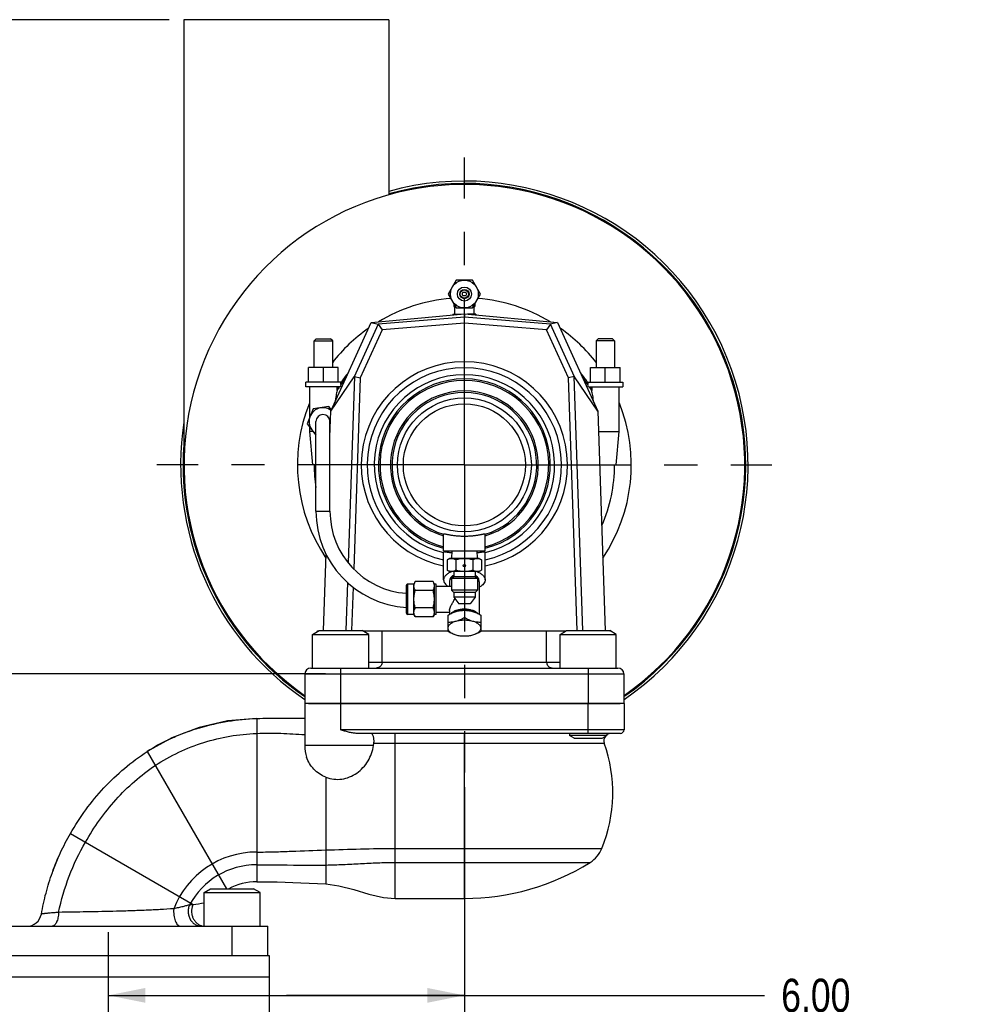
# Model space of a CAD drawing. Header units: inches. Extents: x 0 to 34, y 0 to 22.
# Tile 53 of 175: x 13.7 to 17.7, y 7.9 to 12. Entities that reach past the tile are written whole.
import ezdxf

# ---------------------------------------------------------------- set-up
doc = ezdxf.new("R2010")
doc.units = ezdxf.units.IN
doc.header["$LTSCALE"] = 1.87
doc.header["$MEASUREMENT"] = 0
doc.linetypes.add('CENTER', pattern=[0.6, 0.375, -0.075, 0.075, -0.075])
doc.layers.get('0').update_dxf_attribs({"linetype": 'CONTINUOUS'})
for name, color, linetype in [('02___PRT_ALL_AXES', 7, 'CONTINUOUS'), ('3_ALL_AXES', 7, 'CONTINUOUS'), ('7_ALL_FEATURES', 7, 'CONTINUOUS')]:
    doc.layers.add(name, color=color, linetype=linetype)
doc.styles.get("Standard").update_dxf_attribs({"font": 'txt', "width": 0.8})
doc.dimstyles.new('DIMSTYLE_2', dxfattribs={"dimtxt": 0.14, "dimasz": 0.156, "dimexe": 0.125, "dimexo": 0.0625, "dimgap": 0.07, "dimtad": 0, "dimtih": 1, "dimtoh": 1, "dimlfac": 4, "dimzin": 4, "dimdsep": 46, "dimtxsty": 'Standard', "dimblk": '_FILLED', "dimblk1": '_FILLED', "dimblk2": '_FILLED', "dimcen": 0.09, "dimadec": 0, "dimazin": 0, "dimtp": 0.001, "dimtm": 0.001, "dimtfac": 1, "dimtofl": 0, "dimtmove": 0, "dimatfit": 3, "dimldrblk": '_FILLED', "dimfxl": 0, "dimtolj": 1, "dimtzin": 4, "dimarcsym": 0})

# ---------------------------------------------------------------- blocks, each defined once
blk = doc.blocks.new('_FILLED')
at = {"color": 0, "linetype": 'ByBlock'}
blk.add_solid([(0, 0), (-1, 0.2), (-1, -0.2)], dxfattribs=at)
blk = doc.blocks.new('*D7')
at = {"color": 2, "linetype": 'Continuous'}
for p, q in [((14.9634, 9.2916), (11.5227, 9.2916)), ((11.6477, 9.2916), (11.6477, 8.8379)), ((11.6477, 8.1041), (11.6477, 8.3479)), ((13.3066, 8.1041), (11.5227, 8.1041))]:
    blk.add_line(p, q, dxfattribs=at)
at = {"color": 2, "linetype": 'Continuous', "xscale": 0.156, "yscale": 0.156, "zscale": 0.156}
for p, rotation in [((11.6477, 9.2916), 90), ((11.6477, 8.1041), 270)]:
    blk.add_blockref('_FILLED', p, dxfattribs=dict(at, rotation=rotation))
at = {"color": 2, "linetype": 'Continuous', "insert": (11.4797, 8.7679), "char_height": 0.14, "width": 0.784, "attachment_point": 2, "line_spacing_factor": 0.9}
blk.add_mtext('4.75\\P[120,7]', dxfattribs=at)
blk = doc.blocks.new('*D8')
at = {"color": 2, "linetype": 'Continuous'}
for p, q in [((14.304, 12.0471), (10.8718, 12.0471)), ((10.9968, 12.0471), (10.9968, 10.2156)), ((10.9968, 8.1041), (10.9968, 9.7256)), ((13.3066, 8.1041), (10.8718, 8.1041))]:
    blk.add_line(p, q, dxfattribs=at)
at = {"color": 2, "linetype": 'Continuous', "xscale": 0.156, "yscale": 0.156, "zscale": 0.156}
for p, rotation in [((10.9968, 12.0471), 90), ((10.9968, 8.1041), 270)]:
    blk.add_blockref('_FILLED', p, dxfattribs=dict(at, rotation=rotation))
at = {"color": 2, "linetype": 'Continuous', "insert": (10.8848, 10.1456), "char_height": 0.14, "width": 0.784, "attachment_point": 2, "line_spacing_factor": 0.9}
blk.add_mtext('15.77\\P[400,6]', dxfattribs=at)
blk = doc.blocks.new('*D9')
at = {"color": 2, "linetype": 'Continuous'}
for p, q in [((15.5478, 8.8144), (15.5478, 7.8131)), ((14.0482, 7.9381), (14.798, 7.9381)), ((15.5478, 7.9381), (14.798, 7.9381)), ((14.798, 7.9381), (16.8126, 7.9381))]:
    blk.add_line(p, q, dxfattribs=at)
at = {"color": 2, "linetype": 'Continuous', "xscale": 0.156, "yscale": 0.156, "zscale": 0.156, "rotation": 180}
blk.add_blockref('_FILLED', (14.0482, 7.9381), dxfattribs=at)
at = {"color": 2, "linetype": 'Continuous', "xscale": 0.156, "yscale": 0.156, "zscale": 0.156}
blk.add_blockref('_FILLED', (15.5478, 7.9381), dxfattribs=at)
at = {"color": 2, "linetype": 'Continuous', "insert": (16.8826, 8.0081), "char_height": 0.14, "width": 0.784, "attachment_point": 1, "line_spacing_factor": 0.9}
blk.add_mtext('6.00\\P[152,4]', dxfattribs=at)

msp = doc.modelspace()

# ---------------------------------------------------------------- linework, layer by layer
at = {"layer": '02___PRT_ALL_AXES', "color": 7, "linetype": 'Continuous'}
for p, q in [((14.366547, 12.047102), (14.366547, 10.172102)), ((15.229047, 12.047102), (14.366547, 12.047102)), ((15.229047, 12.047102), (15.229047, 11.30949))]:
    msp.add_line(p, q, dxfattribs=at)
at = {"layer": '02___PRT_ALL_AXES', "color": 7, "linetype": 'CENTER'}
for q in [(15.547797, 11.467352), (14.252547, 10.172102), (15.547797, 8.876852), (16.843047, 10.172102)]:
    msp.add_line((15.547797, 10.172102), q, dxfattribs=at)
at = {"layer": '02___PRT_ALL_AXES', "color": 7, "linetype": 'Continuous'}
for radius, start, end in [(1.19525, 304.237968, 105.467317), (1.18125, 304.744482, 235.255518), (1.18525, 304.563797, 105.602752), (0.703125, 94.636266, 121.000881), (0.703125, 58.999119, 85.363734), (0.703125, 125.187432, 142.280331), (0.703125, 37.719669, 54.812568), (0.625, 141.663958, 146.219875), (0.625, 33.780125, 38.336042), (0.625, 148.222821, 149.378609), (0.625, 30.621391, 31.777179), (0.703125, 158.249251, 213.892656), (0.703125, 326.107344, 21.750749), (1.19525, 171.431623, 235.762032), (1.18525, 175.915147, 235.436203)]:
    msp.add_arc((15.547797, 10.172102), radius, start, end, dxfattribs=at)
at = {"layer": '3_ALL_AXES', "color": 7, "linetype": 'Continuous'}
for p, q in [((15.513877, 10.950473), (15.479958, 10.891723)), ((15.581716, 10.950473), (15.513877, 10.950473)), ((15.615635, 10.891723), (15.581716, 10.950473)), ((15.479958, 10.891723), (15.513877, 10.832973)), ((15.581716, 10.832973), (15.615635, 10.891723)), ((15.507172, 10.807348), (15.507172, 10.839638)), ((15.513877, 10.832973), (15.581716, 10.832973)), ((15.588422, 10.807348), (15.588422, 10.839638)), ((15.499047, 10.807348), (15.499112, 10.803958)), ((15.499047, 10.807348), (15.534652, 10.807348)), ((15.596546, 10.807348), (15.560942, 10.807348)), ((15.596547, 10.807348), (15.596482, 10.803958)), ((14.977433, 10.417369), (14.910267, 10.407839)), ((14.988029, 10.403843), (14.977433, 10.417369)), ((14.910267, 10.407839), (14.884937, 10.344907)), ((14.884937, 10.344907), (14.922576, 10.296862)), ((14.981631, 10.299288), (14.981968, 10.299335)), ((15.460297, 9.810033), (15.460297, 9.880688)), ((15.635297, 9.810033), (15.635297, 9.880684)), ((15.460297, 9.687727), (15.460297, 9.805061)), ((15.46031, 9.810033), (15.635283, 9.810033)), ((15.494995, 9.810033), (15.493904, 9.778783)), ((15.600598, 9.810033), (15.60169, 9.778783)), ((15.635297, 9.687727), (15.635297, 9.805073)), ((15.485297, 9.777533), (15.475628, 9.771951)), ((15.475628, 9.771951), (15.475628, 9.728115)), ((15.485297, 9.777533), (15.485297, 9.778783)), ((15.485297, 9.778783), (15.610296, 9.778783)), ((15.485297, 9.777533), (15.610297, 9.777533)), ((15.511712, 9.771951), (15.511712, 9.728115)), ((15.583881, 9.771951), (15.583881, 9.728115)), ((15.610297, 9.777533), (15.610297, 9.778783)), ((15.610297, 9.777533), (15.619966, 9.771951)), ((15.619966, 9.771951), (15.619966, 9.728115)), ((15.475628, 9.728115), (15.485297, 9.722533)), ((15.610297, 9.722533), (15.485297, 9.722533)), ((15.619966, 9.728115), (15.610297, 9.722533)), ((15.335297, 9.670513), (15.309047, 9.670513)), ((15.341011, 9.68041), (15.335297, 9.670513)), ((15.335297, 9.54256), (15.335297, 9.670513)), ((15.415833, 9.68041), (15.341011, 9.68041)), ((15.421547, 9.670513), (15.415833, 9.68041)), ((15.421547, 9.54256), (15.421547, 9.670513)), ((15.429047, 9.670513), (15.421547, 9.670513)), ((15.429047, 9.542561), (15.429047, 9.670513)), ((15.485297, 9.680149), (15.485297, 9.661224)), ((15.610297, 9.680149), (15.610297, 9.543448)), ((15.415833, 9.643474), (15.341011, 9.643474)), ((15.429047, 9.661224), (15.491596, 9.661224)), ((15.493079, 9.661121), (15.491595, 9.661224)), ((15.335297, 9.54256), (15.309047, 9.54256)), ((15.341011, 9.532663), (15.335297, 9.54256)), ((15.415833, 9.5696), (15.341011, 9.5696)), ((15.421547, 9.54256), (15.415833, 9.532663)), ((15.429047, 9.54256), (15.421547, 9.54256)), ((15.429047, 9.551849), (15.485297, 9.551849)), ((15.478899, 9.470192), (15.478899, 9.539907)), ((15.485297, 9.559176), (15.485297, 9.543448)), ((15.547797, 9.559796), (15.547797, 9.529859)), ((15.616694, 9.539907), (15.616694, 9.470192)), ((15.415833, 9.532663), (15.341011, 9.532663)), ((14.908437, 9.458334), (14.935713, 9.474082)), ((14.908437, 9.458334), (15.144657, 9.458334)), ((14.929047, 9.470233), (14.929047, 9.472852)), ((14.929051, 9.472852), (14.933582, 9.472852)), ((14.935713, 9.474082), (15.117381, 9.474082)), ((15.144657, 9.458334), (15.117381, 9.474082)), ((15.119512, 9.472852), (15.478899, 9.472852)), ((15.616694, 9.472852), (15.976082, 9.472852)), ((15.950937, 9.458334), (15.978213, 9.474082)), ((15.950937, 9.458334), (16.187157, 9.458334)), ((15.978213, 9.474082), (16.159881, 9.474082)), ((16.187157, 9.458334), (16.159881, 9.474082)), ((16.159881, 9.472852), (16.166542, 9.472852)), ((16.166547, 9.470233), (16.166547, 9.472852)), ((14.875297, 9.166602), (14.875297, 8.98974)), ((16.220297, 9.166602), (14.875297, 9.166602)), ((15.990307, 9.041602), (15.990307, 9.032691)), ((16.147787, 9.041602), (16.147787, 9.032691)), ((16.147787, 9.032691), (15.990307, 9.032691)), ((16.009992, 9.021326), (15.990307, 9.032691)), ((16.009993, 9.021326), (16.1281, 9.021326)), ((16.128102, 9.021326), (16.147787, 9.032691)), ((15.165058, 8.98974), (14.875297, 8.98974)), ((14.964463, 8.856998), (14.964463, 8.55053)), ((15.25613, 8.557227), (16.127187, 8.557227)), ((15.547797, 8.346255), (15.547797, 8.557227)), ((15.25613, 8.498081), (16.077525, 8.498081)), ((14.450937, 8.370834), (14.478213, 8.386582)), ((14.478213, 8.386582), (14.659881, 8.386582)), ((14.687157, 8.370834), (14.659881, 8.386582)), ((14.450937, 8.370834), (14.687157, 8.370834))]:
    msp.add_line(p, q, dxfattribs=at)
at = {"layer": '3_ALL_AXES', "color": 7, "linetype": 'CENTER'}
msp.add_line((14.0482, 6.527724), (14.0482, 8.204102), dxfattribs=at)
at = {"layer": '3_ALL_AXES', "color": 7, "linetype": 'Continuous'}
for centre, radius in [((15.547797, 10.891723), 0.05875), ((15.547797, 10.891723), 0.029528), ((15.547797, 10.891723), 0.019625), ((15.547797, 10.891723), 0.017392), ((15.547797, 10.891723), 0.00825), ((15.547797, 9.747533), 0.005)]:
    msp.add_circle(centre, radius, dxfattribs=at)
for centre, radius, start, end in [((15.547797, 10.172102), 0.409375, 282.37634, 257.62366), ((15.547797, 10.172102), 0.379939, 283.41691, 256.583502), ((15.547797, 10.172102), 0.355513, 284.279064, 255.720945), ((15.547797, 10.172102), 0.311492, 286.361136, 253.638865), ((15.547797, 10.172102), 0.304936, 286.692552, 253.278445), ((14.952103, 10.354437), 0.05875, 53.490756, 239.734664), ((14.952103, 10.354437), 0.05875, 300.262359, 300.823105), ((15.533072, 9.622034), 0.107544, 110.456848, 111.577171), ((15.562522, 9.622034), 0.107544, 68.422829, 69.543152), ((15.506113, 9.67822), 0.021202, 148.507153, 152.766187), ((15.589744, 9.678369), 0.0209, 27.203014, 31.523647), ((15.547797, 8.791602), 0.625, 337.975687, 19.471221), ((15.026547, 8.98974), 0.15125, 180, 198.723159), ((16.011309, 8.604102), 0.125, 301.98711, 337.975687), ((15.547821, 9.34621), 0.999955, 269.998621, 301.98711)]:
    msp.add_arc(centre, radius, start, end, dxfattribs=at)
for points, knots in [([(15.547797, 9.870991), (15.542086, 9.870991), (15.530883, 9.871271), (15.514653, 9.872472), (15.501866, 9.873997), (15.492446, 9.875402), (15.486129, 9.876452), (15.4804, 9.877485), (15.475313, 9.878456), (15.470916, 9.87932), (15.467252, 9.880037), (15.464674, 9.880514), (15.463004, 9.880782), (15.462058, 9.880911), (15.461319, 9.880979), (15.460834, 9.880995), (15.460549, 9.88096), (15.460395, 9.880928), (15.460297, 9.880846), (15.460297, 9.880791)], [0, 0, 0, 0, 0.19402873, 0.38061208, 0.55276704, 0.63144688, 0.70420843, 0.770354, 0.82922262, 0.88017367, 0.92263011, 0.95606496, 0.9692713, 0.98008852, 0.98848937, 0.99447459, 0.99658626, 0.99814613, 1, 1, 1, 1]), ([(15.635297, 9.880791), (15.635297, 9.880845), (15.6352, 9.880928), (15.635046, 9.88096), (15.634761, 9.880995), (15.634277, 9.880979), (15.633538, 9.880911), (15.632593, 9.880782), (15.630924, 9.880515), (15.628347, 9.880038), (15.624684, 9.879321), (15.620287, 9.878457), (15.6152, 9.877486), (15.609472, 9.876453), (15.603154, 9.875403), (15.593733, 9.873998), (15.580945, 9.872473), (15.564713, 9.871272), (15.553508, 9.870991), (15.547797, 9.870991)], [0, 0, 0, 0, 0.00185033, 0.0034061, 0.00551342, 0.01149068, 0.01988398, 0.03069271, 0.0438909, 0.07731458, 0.11976122, 0.17070664, 0.22957214, 0.29571802, 0.36848235, 0.44716809, 0.61933856, 0.8059461, 1, 1, 1, 1]), ([(15.494441, 9.801552), (15.491846, 9.801839), (15.486981, 9.80241), (15.480176, 9.80328), (15.474351, 9.804059), (15.469523, 9.8047), (15.46613, 9.805117), (15.463928, 9.805336), (15.462672, 9.805432), (15.461684, 9.805466), (15.461032, 9.805451), (15.460645, 9.805388), (15.460436, 9.805335), (15.460298, 9.805227), (15.460297, 9.805152)], [0, 0, 0, 0, 0.22712399, 0.42634404, 0.59702205, 0.73853451, 0.85018138, 0.89453737, 0.93110292, 0.95977903, 0.98050443, 0.98792138, 0.99345944, 1, 1, 1, 1]), ([(15.635297, 9.805151), (15.635296, 9.805226), (15.635159, 9.805334), (15.634951, 9.805388), (15.634565, 9.805451), (15.633914, 9.805466), (15.632926, 9.805432), (15.631671, 9.805336), (15.629469, 9.805118), (15.626076, 9.804701), (15.621247, 9.80406), (15.615421, 9.80328), (15.608614, 9.80241), (15.603747, 9.801838), (15.601152, 9.801552)], [0, 0, 0, 0, 0.00652022, 0.01204166, 0.01944279, 0.04013939, 0.06878967, 0.10533341, 0.14967597, 0.26130969, 0.40283291, 0.57354095, 0.77281075, 1, 1, 1, 1]), ([(15.49367, 9.777533), (15.49214, 9.777533), (15.489044, 9.777266), (15.484471, 9.776114), (15.479972, 9.774313), (15.47707, 9.772783), (15.475628, 9.771951)], [0, 0, 0, 0, 0.24040528, 0.485503, 0.73835712, 1, 1, 1, 1]), ([(15.511712, 9.771951), (15.51027, 9.772783), (15.507369, 9.774313), (15.50287, 9.776114), (15.498296, 9.777266), (15.4952, 9.777533), (15.49367, 9.777533)], [0, 0, 0, 0, 0.26164288, 0.51449702, 0.75959474, 1, 1, 1, 1]), ([(15.547797, 9.777533), (15.544744, 9.777533), (15.538637, 9.777272), (15.529541, 9.776137), (15.520553, 9.774348), (15.514645, 9.772797), (15.511712, 9.771951)], [0, 0, 0, 0, 0.2499914, 0.49998501, 0.74998829, 1, 1, 1, 1]), ([(15.583881, 9.771951), (15.580948, 9.772797), (15.57504, 9.774348), (15.566052, 9.776137), (15.556957, 9.777272), (15.550849, 9.777533), (15.547797, 9.777533)], [0, 0, 0, 0, 0.25001172, 0.500015, 0.75000862, 1, 1, 1, 1]), ([(15.601923, 9.777533), (15.600393, 9.777533), (15.597297, 9.777266), (15.592724, 9.776114), (15.588225, 9.774313), (15.585323, 9.772783), (15.583881, 9.771951)], [0, 0, 0, 0, 0.24040595, 0.48550389, 0.73835779, 1, 1, 1, 1]), ([(15.619966, 9.771951), (15.618523, 9.772783), (15.615622, 9.774313), (15.611123, 9.776114), (15.60655, 9.777266), (15.603454, 9.777533), (15.601923, 9.777533)], [0, 0, 0, 0, 0.26164258, 0.5144966, 0.75959442, 1, 1, 1, 1]), ([(15.493522, 9.722042), (15.488688, 9.72013), (15.481852, 9.716844), (15.47389, 9.711317), (15.469055, 9.707018), (15.465208, 9.702456), (15.462401, 9.697682), (15.460684, 9.692751), (15.460298, 9.689377), (15.460298, 9.687727)], [0, 0, 0, 0, 0.30879454, 0.44722522, 0.57476465, 0.6919835, 0.80030189, 0.90195093, 1, 1, 1, 1]), ([(15.49367, 9.722533), (15.49214, 9.722533), (15.489044, 9.7228), (15.484471, 9.723952), (15.479972, 9.725753), (15.47707, 9.727282), (15.475628, 9.728115)], [0, 0, 0, 0, 0.24040528, 0.485503, 0.73835712, 1, 1, 1, 1]), ([(15.487879, 9.689299), (15.487968, 9.690143), (15.488293, 9.691846), (15.489199, 9.694338), (15.490519, 9.696778), (15.492885, 9.700037), (15.496895, 9.703872), (15.500696, 9.706378), (15.502789, 9.707565)], [0, 0, 0, 0, 0.10416406, 0.21169133, 0.32432293, 0.44348979, 0.70476631, 1, 1, 1, 1]), ([(15.511712, 9.728115), (15.51027, 9.727282), (15.507369, 9.725753), (15.50287, 9.723952), (15.498296, 9.7228), (15.4952, 9.722533), (15.49367, 9.722533)], [0, 0, 0, 0, 0.26164288, 0.51449702, 0.75959474, 1, 1, 1, 1]), ([(15.547797, 9.722533), (15.544744, 9.722533), (15.538637, 9.722793), (15.529541, 9.723929), (15.520553, 9.725717), (15.514645, 9.727269), (15.511712, 9.728115)], [0, 0, 0, 0, 0.2499914, 0.49998501, 0.74998829, 1, 1, 1, 1]), ([(15.583881, 9.728115), (15.580948, 9.727269), (15.57504, 9.725717), (15.566052, 9.723929), (15.556957, 9.722793), (15.550849, 9.722533), (15.547797, 9.722533)], [0, 0, 0, 0, 0.25001172, 0.500015, 0.75000862, 1, 1, 1, 1]), ([(15.601923, 9.722533), (15.600393, 9.722533), (15.597297, 9.7228), (15.592724, 9.723952), (15.588225, 9.725753), (15.585323, 9.727282), (15.583881, 9.728115)], [0, 0, 0, 0, 0.24040595, 0.48550389, 0.73835779, 1, 1, 1, 1]), ([(15.592805, 9.707565), (15.594897, 9.706378), (15.598699, 9.703872), (15.602709, 9.700037), (15.605075, 9.696778), (15.606394, 9.694338), (15.6073, 9.691846), (15.607625, 9.690143), (15.607714, 9.689299)], [0, 0, 0, 0, 0.29523369, 0.55651021, 0.67567707, 0.78830867, 0.89583594, 1, 1, 1, 1]), ([(15.619966, 9.728115), (15.618523, 9.727282), (15.615622, 9.725753), (15.611123, 9.723952), (15.60655, 9.7228), (15.603454, 9.722533), (15.601923, 9.722533)], [0, 0, 0, 0, 0.26164258, 0.5144966, 0.75959442, 1, 1, 1, 1]), ([(15.602072, 9.722042), (15.606906, 9.72013), (15.613742, 9.716844), (15.621704, 9.711317), (15.626538, 9.707018), (15.630385, 9.702456), (15.633193, 9.697682), (15.63491, 9.692751), (15.635295, 9.689377), (15.635295, 9.687727)], [0, 0, 0, 0, 0.30879454, 0.44722522, 0.57476465, 0.6919835, 0.80030189, 0.90195093, 1, 1, 1, 1]), ([(15.335297, 9.661942), (15.335297, 9.663328), (15.335509, 9.666126), (15.336121, 9.668862), (15.336512, 9.670214)], [0, 0, 0, 0, 0.49612517, 1, 1, 1, 1]), ([(15.341011, 9.643474), (15.340159, 9.64495), (15.338593, 9.64792), (15.336749, 9.652525), (15.33557, 9.657206), (15.335297, 9.660376), (15.335297, 9.661942)], [0, 0, 0, 0, 0.26163536, 0.51448884, 0.75958988, 1, 1, 1, 1]), ([(15.336512, 9.670214), (15.337019, 9.671968), (15.338338, 9.675463), (15.340063, 9.678768), (15.341011, 9.68041)], [0, 0, 0, 0, 0.49049734, 1, 1, 1, 1]), ([(15.420332, 9.670214), (15.419825, 9.671968), (15.418505, 9.675463), (15.416781, 9.678768), (15.415833, 9.68041)], [0, 0, 0, 0, 0.49049734, 1, 1, 1, 1]), ([(15.415833, 9.643474), (15.416685, 9.64495), (15.41825, 9.64792), (15.420094, 9.652525), (15.421274, 9.657206), (15.421547, 9.660376), (15.421547, 9.661942)], [0, 0, 0, 0, 0.26163536, 0.51448884, 0.75958988, 1, 1, 1, 1]), ([(15.421547, 9.661942), (15.421547, 9.663328), (15.421334, 9.666126), (15.420723, 9.668862), (15.420332, 9.670214)], [0, 0, 0, 0, 0.49612517, 1, 1, 1, 1]), ([(15.460298, 9.687727), (15.460298, 9.685315), (15.461156, 9.680279), (15.464857, 9.67318), (15.470744, 9.666584), (15.4757, 9.662835), (15.478449, 9.661048)], [0, 0, 0, 0, 0.21567116, 0.44743583, 0.70688774, 1, 1, 1, 1]), ([(15.487261, 9.687923), (15.486633, 9.686699), (15.485884, 9.684777), (15.485381, 9.682125), (15.485297, 9.680804), (15.485297, 9.680149)], [0, 0, 0, 0, 0.51060649, 0.75680306, 1, 1, 1, 1]), ([(15.492619, 9.694826), (15.492158, 9.694393), (15.490458, 9.692702), (15.488956, 9.690802), (15.488034, 9.689296)], [0, 0, 0, 0, 0.26374068, 1, 1, 1, 1]), ([(15.502862, 9.70187), (15.500928, 9.700869), (15.497337, 9.69876), (15.494059, 9.696179), (15.492619, 9.694826)], [0, 0, 0, 0, 0.5244001, 1, 1, 1, 1]), ([(15.602974, 9.694826), (15.601535, 9.696179), (15.598257, 9.69876), (15.594666, 9.700869), (15.592731, 9.70187)], [0, 0, 0, 0, 0.4755999, 1, 1, 1, 1]), ([(15.607559, 9.689296), (15.607262, 9.689782), (15.60593, 9.691779), (15.604307, 9.693573), (15.602974, 9.694826)], [0, 0, 0, 0, 0.23735167, 1, 1, 1, 1]), ([(15.610297, 9.680149), (15.610297, 9.680804), (15.610213, 9.682125), (15.609709, 9.684777), (15.608961, 9.686699), (15.608332, 9.687923)], [0, 0, 0, 0, 0.24319694, 0.48939351, 1, 1, 1, 1]), ([(15.635295, 9.687727), (15.635295, 9.686321), (15.635018, 9.683465), (15.633325, 9.67771), (15.628959, 9.670657), (15.620957, 9.663249), (15.614351, 9.659202), (15.610694, 9.657313)], [0, 0, 0, 0, 0.10282691, 0.20842168, 0.43660608, 0.69883014, 1, 1, 1, 1]), ([(15.335297, 9.606537), (15.335297, 9.609661), (15.335563, 9.615913), (15.336726, 9.625224), (15.338557, 9.634424), (15.340144, 9.640472), (15.341011, 9.643474)], [0, 0, 0, 0, 0.24999665, 0.49999363, 0.74999575, 1, 1, 1, 1]), ([(15.421547, 9.606537), (15.421547, 9.609661), (15.42128, 9.615913), (15.420118, 9.625224), (15.418287, 9.634424), (15.416699, 9.640472), (15.415833, 9.643474)], [0, 0, 0, 0, 0.24999665, 0.49999363, 0.74999575, 1, 1, 1, 1]), ([(15.341011, 9.5696), (15.340144, 9.572602), (15.338557, 9.57865), (15.336726, 9.58785), (15.335563, 9.59716), (15.335297, 9.603412), (15.335297, 9.606537)], [0, 0, 0, 0, 0.25000426, 0.50000642, 0.75000338, 1, 1, 1, 1]), ([(15.415833, 9.5696), (15.416699, 9.572602), (15.418287, 9.57865), (15.420118, 9.58785), (15.42128, 9.59716), (15.421547, 9.603412), (15.421547, 9.606537)], [0, 0, 0, 0, 0.25000426, 0.50000642, 0.75000338, 1, 1, 1, 1]), ([(15.485297, 9.559176), (15.485297, 9.559886), (15.485398, 9.561394), (15.485791, 9.563752), (15.486425, 9.566312), (15.487285, 9.56905), (15.488354, 9.571939), (15.49007, 9.576052), (15.492626, 9.581389), (15.496126, 9.587921), (15.49997, 9.594615), (15.504004, 9.601409), (15.506706, 9.605985), (15.508032, 9.608301)], [0, 0, 0, 0, 0.03904996, 0.0828519, 0.13125704, 0.18395787, 0.24053763, 0.30053462, 0.42890758, 0.56564093, 0.70786242, 0.85327914, 1, 1, 1, 1]), ([(15.335297, 9.551132), (15.335297, 9.552698), (15.33557, 9.555867), (15.336749, 9.560548), (15.338593, 9.565154), (15.340159, 9.568124), (15.341011, 9.5696)], [0, 0, 0, 0, 0.240406, 0.48550395, 0.73835784, 1, 1, 1, 1]), ([(15.341011, 9.532663), (15.340159, 9.53414), (15.338593, 9.53711), (15.336749, 9.541715), (15.33557, 9.546396), (15.335297, 9.549565), (15.335297, 9.551132)], [0, 0, 0, 0, 0.26164257, 0.5144966, 0.75959441, 1, 1, 1, 1]), ([(15.421547, 9.551132), (15.421547, 9.552698), (15.421274, 9.555867), (15.420094, 9.560548), (15.41825, 9.565154), (15.416685, 9.568124), (15.415833, 9.5696)], [0, 0, 0, 0, 0.240406, 0.48550395, 0.73835784, 1, 1, 1, 1]), ([(15.415833, 9.532663), (15.416685, 9.53414), (15.41825, 9.53711), (15.420094, 9.541715), (15.421274, 9.546396), (15.421547, 9.549565), (15.421547, 9.551132)], [0, 0, 0, 0, 0.26164257, 0.5144966, 0.75959441, 1, 1, 1, 1]), ([(15.478899, 9.539907), (15.481685, 9.541515), (15.487288, 9.544605), (15.495851, 9.548785), (15.504516, 9.552375), (15.510402, 9.55433), (15.513348, 9.555181)], [0, 0, 0, 0, 0.25554323, 0.50800034, 0.7564388, 1, 1, 1, 1]), ([(15.603833, 9.546765), (15.602483, 9.548131), (15.599378, 9.550748), (15.593976, 9.55413), (15.587701, 9.557106), (15.580671, 9.55962), (15.573017, 9.561627), (15.564882, 9.563088), (15.556421, 9.563976), (15.547797, 9.564274), (15.539172, 9.563976), (15.530711, 9.563088), (15.522577, 9.561626), (15.514922, 9.55962), (15.507892, 9.557105), (15.501617, 9.55413), (15.496215, 9.550748), (15.49311, 9.548131), (15.49176, 9.546764)], [0, 0, 0, 0, 0.04802175, 0.10105183, 0.15896171, 0.22132048, 0.28747401, 0.35660524, 0.42778248, 0.50000066, 0.57221881, 0.64339597, 0.71252708, 0.77868044, 0.841039, 0.89894866, 0.95197849, 1, 1, 1, 1]), ([(15.498189, 9.5498), (15.499617, 9.550849), (15.502731, 9.552842), (15.50787, 9.555416), (15.513591, 9.557661), (15.519811, 9.559544), (15.526441, 9.561039), (15.533383, 9.562122), (15.540537, 9.562778), (15.547797, 9.562998), (15.555057, 9.562778), (15.56221, 9.562122), (15.569152, 9.561039), (15.575782, 9.559545), (15.582002, 9.557661), (15.587724, 9.555416), (15.592862, 9.552842), (15.595976, 9.550849), (15.597404, 9.5498)], [0, 0, 0, 0, 0.05102544, 0.10621855, 0.16529672, 0.22781989, 0.29322902, 0.36087678, 0.43005153, 0.49999956, 0.5699476, 0.63912239, 0.70677023, 0.77217948, 0.83470278, 0.89378111, 0.94897438, 1, 1, 1, 1]), ([(15.513348, 9.555181), (15.516229, 9.556012), (15.521993, 9.557436), (15.530686, 9.558868), (15.539281, 9.559644), (15.544975, 9.559796), (15.547797, 9.559796)], [0, 0, 0, 0, 0.25800303, 0.51022091, 0.75725922, 1, 1, 1, 1]), ([(15.547797, 9.559796), (15.550618, 9.559796), (15.556312, 9.559644), (15.564908, 9.558868), (15.5736, 9.557436), (15.579365, 9.556012), (15.582246, 9.555181)], [0, 0, 0, 0, 0.24274079, 0.48977912, 0.741997, 1, 1, 1, 1]), ([(15.582246, 9.555181), (15.585192, 9.55433), (15.591077, 9.552375), (15.599742, 9.548785), (15.608305, 9.544605), (15.613908, 9.541515), (15.616694, 9.539907)], [0, 0, 0, 0, 0.24356122, 0.49199969, 0.74445678, 1, 1, 1, 1]), ([(15.478899, 9.484752), (15.478899, 9.485504), (15.478999, 9.487021), (15.479447, 9.489279), (15.480189, 9.491515), (15.481596, 9.494516), (15.48413, 9.498176), (15.48818, 9.502215), (15.493229, 9.505943), (15.499191, 9.509305), (15.50597, 9.512249), (15.510818, 9.513855), (15.513348, 9.514586)], [0, 0, 0, 0, 0.04650381, 0.09362632, 0.14189327, 0.19180021, 0.29805879, 0.4150121, 0.54385872, 0.68478295, 0.83722882, 1, 1, 1, 1]), ([(15.478899, 9.50997), (15.48172, 9.50997), (15.487415, 9.510122), (15.49601, 9.510898), (15.504703, 9.51233), (15.510467, 9.513754), (15.513348, 9.514586)], [0, 0, 0, 0, 0.24274079, 0.48977912, 0.741997, 1, 1, 1, 1]), ([(15.513348, 9.514586), (15.516294, 9.515436), (15.522179, 9.517391), (15.530845, 9.520981), (15.539408, 9.525161), (15.54501, 9.528251), (15.547797, 9.529859)], [0, 0, 0, 0, 0.24356122, 0.49199969, 0.74445678, 1, 1, 1, 1]), ([(15.513348, 9.514586), (15.516014, 9.515355), (15.521518, 9.516702), (15.530026, 9.518136), (15.538836, 9.519007), (15.547797, 9.519299), (15.556758, 9.519007), (15.565567, 9.518136), (15.574075, 9.516702), (15.57958, 9.515355), (15.582246, 9.514586)], [0, 0, 0, 0, 0.11939552, 0.24355215, 0.37094839, 0.5, 0.62905161, 0.75644785, 0.88060448, 1, 1, 1, 1]), ([(15.547797, 9.529859), (15.550583, 9.528251), (15.556186, 9.525161), (15.564749, 9.520981), (15.573414, 9.517391), (15.579299, 9.515436), (15.582246, 9.514586)], [0, 0, 0, 0, 0.25554323, 0.50800034, 0.7564388, 1, 1, 1, 1]), ([(15.582246, 9.514586), (15.585127, 9.513754), (15.590891, 9.51233), (15.599583, 9.510898), (15.608179, 9.510122), (15.613873, 9.50997), (15.616694, 9.50997)], [0, 0, 0, 0, 0.25800303, 0.51022091, 0.75725922, 1, 1, 1, 1]), ([(15.582246, 9.514586), (15.584776, 9.513855), (15.589623, 9.512249), (15.596402, 9.509305), (15.602365, 9.505943), (15.607413, 9.502215), (15.611463, 9.498176), (15.613997, 9.494516), (15.615404, 9.491515), (15.616147, 9.489279), (15.616594, 9.487021), (15.616694, 9.485504), (15.616694, 9.484752)], [0, 0, 0, 0, 0.16277118, 0.31521705, 0.45614128, 0.5849879, 0.70194121, 0.80819979, 0.85810673, 0.90637368, 0.95349619, 1, 1, 1, 1]), ([(15.513348, 9.454918), (15.510818, 9.455649), (15.50597, 9.457255), (15.499191, 9.460199), (15.493229, 9.463561), (15.48818, 9.467289), (15.48413, 9.471328), (15.481596, 9.474988), (15.480189, 9.477989), (15.479447, 9.480225), (15.478999, 9.482483), (15.478899, 9.484), (15.478899, 9.484752)], [0, 0, 0, 0, 0.16277118, 0.31521705, 0.45614128, 0.5849879, 0.70194121, 0.80819979, 0.85810673, 0.90637368, 0.95349619, 1, 1, 1, 1]), ([(15.513348, 9.454918), (15.510402, 9.455769), (15.504516, 9.457724), (15.495851, 9.461314), (15.487288, 9.465494), (15.481685, 9.468584), (15.478899, 9.470192)], [0, 0, 0, 0, 0.24356122, 0.49199969, 0.74445678, 1, 1, 1, 1]), ([(15.547797, 9.450303), (15.544975, 9.450303), (15.539281, 9.450455), (15.530686, 9.451231), (15.521993, 9.452663), (15.516229, 9.454087), (15.513348, 9.454918)], [0, 0, 0, 0, 0.24274079, 0.48977912, 0.741997, 1, 1, 1, 1]), ([(15.582246, 9.454918), (15.57958, 9.454149), (15.574075, 9.452802), (15.565567, 9.451368), (15.556758, 9.450497), (15.547797, 9.450206), (15.538836, 9.450497), (15.530026, 9.451368), (15.521518, 9.452802), (15.516014, 9.454149), (15.513348, 9.454918)], [0, 0, 0, 0, 0.11939552, 0.24355215, 0.37094839, 0.5, 0.62905161, 0.75644785, 0.88060448, 1, 1, 1, 1]), ([(15.582246, 9.454918), (15.579365, 9.454087), (15.5736, 9.452663), (15.564908, 9.451231), (15.556312, 9.450455), (15.550618, 9.450303), (15.547797, 9.450303)], [0, 0, 0, 0, 0.25800303, 0.51022091, 0.75725922, 1, 1, 1, 1]), ([(15.616694, 9.484752), (15.616694, 9.484), (15.616594, 9.482483), (15.616147, 9.480225), (15.615404, 9.477989), (15.613997, 9.474988), (15.611463, 9.471328), (15.607413, 9.467289), (15.602365, 9.463561), (15.596402, 9.460199), (15.589623, 9.457255), (15.584776, 9.455649), (15.582246, 9.454918)], [0, 0, 0, 0, 0.04650381, 0.09362632, 0.14189327, 0.19180021, 0.29805879, 0.4150121, 0.54385872, 0.68478295, 0.83722882, 1, 1, 1, 1]), ([(15.616694, 9.470192), (15.613908, 9.468584), (15.608305, 9.465494), (15.599742, 9.461314), (15.591077, 9.457724), (15.585192, 9.455769), (15.582246, 9.454918)], [0, 0, 0, 0, 0.25554323, 0.50800034, 0.7564388, 1, 1, 1, 1]), ([(14.672797, 9.104102), (14.706683, 9.105423), (14.774207, 9.106257), (14.841705, 9.105295), (14.875297, 9.104853)], [0, 0, 0, 0, 0.50235294, 1, 1, 1, 1]), ([(14.672797, 9.041602), (14.706655, 9.04306), (14.77419, 9.042492), (14.84152, 9.038528), (14.875032, 9.036673)], [0, 0, 0, 0, 0.50242248, 1, 1, 1, 1]), ([(14.964463, 8.856998), (14.974994, 8.85285), (14.99719, 8.847218), (15.031496, 8.847601), (15.064765, 8.856603), (15.095248, 8.873324), (15.121625, 8.89646), (15.14282, 8.924554), (15.157919, 8.956008), (15.163523, 8.978487), (15.165058, 8.98974)], [0, 0, 0, 0, 0.12336492, 0.24636998, 0.370012, 0.49521988, 0.62208265, 0.74964684, 0.87621189, 1, 1, 1, 1]), ([(14.964463, 8.856998), (14.955007, 8.860722), (14.936896, 8.870147), (14.913506, 8.889664), (14.89502, 8.913574), (14.886487, 8.931786), (14.883303, 8.941183)], [0, 0, 0, 0, 0.25309058, 0.50394993, 0.7528987, 1, 1, 1, 1])]:
    msp.add_open_spline(points, degree=3, knots=knots, dxfattribs=at)
at = {"layer": '7_ALL_FEATURES', "color": 7, "linetype": 'Continuous'}
for p, q in [((15.503422, 10.851083), (15.503422, 10.839638)), ((15.503422, 10.839638), (15.510029, 10.839638)), ((15.507172, 10.807348), (15.507172, 10.839638)), ((15.585564, 10.839638), (15.592172, 10.839638)), ((15.588422, 10.807348), (15.588422, 10.839638)), ((15.592172, 10.851083), (15.592172, 10.839638)), ((15.155547, 10.771184), (15.547797, 10.808602)), ((15.547797, 10.793945), (15.184465, 10.764608)), ((15.547797, 10.808602), (15.547797, 10.793945)), ((15.547797, 10.808602), (15.940047, 10.771184)), ((15.911128, 10.764608), (15.547797, 10.793945)), ((15.547797, 10.76889), (15.547797, 10.793945)), ((14.985297, 10.397852), (15.155547, 10.771184)), ((15.184584, 10.764524), (15.083588, 10.543055)), ((15.201168, 10.740885), (15.108822, 10.538384)), ((15.155547, 10.771184), (15.184465, 10.764608)), ((15.184584, 10.764524), (15.184465, 10.764608)), ((15.184584, 10.764524), (15.201168, 10.740885)), ((15.547797, 10.76889), (15.201168, 10.740885)), ((15.894426, 10.740885), (15.547797, 10.76889)), ((15.91101, 10.764524), (15.894426, 10.740885)), ((15.986772, 10.538384), (15.894426, 10.740885)), ((15.91101, 10.764524), (15.911128, 10.764608)), ((16.012006, 10.543055), (15.91101, 10.764524)), ((15.940047, 10.771184), (15.911128, 10.764608)), ((15.940047, 10.771184), (16.110297, 10.397852)), ((14.923734, 10.703352), (14.914984, 10.694602)), ((14.923734, 10.703352), (14.984359, 10.703352)), ((14.993109, 10.694602), (14.984359, 10.703352)), ((16.111234, 10.703352), (16.102484, 10.694602)), ((16.171859, 10.703352), (16.111234, 10.703352)), ((16.171859, 10.703352), (16.180609, 10.694602)), ((14.914984, 10.582526), (14.914984, 10.694602)), ((14.914984, 10.694602), (14.993109, 10.694602)), ((14.993109, 10.582526), (14.993109, 10.694602)), ((16.102484, 10.694602), (16.102484, 10.582526)), ((16.180609, 10.694602), (16.102484, 10.694602)), ((16.180609, 10.694602), (16.180609, 10.582526)), ((14.891547, 10.520026), (14.891547, 10.582526)), ((15.016547, 10.582526), (14.891547, 10.582526)), ((14.954047, 10.520026), (14.954047, 10.582526)), ((15.016547, 10.520026), (15.016547, 10.582526)), ((16.079047, 10.520026), (16.079047, 10.582526)), ((16.079047, 10.582526), (16.204047, 10.582526)), ((16.141547, 10.520026), (16.141547, 10.582526)), ((16.204047, 10.520026), (16.204047, 10.582526)), ((14.985297, 10.397852), (15.083588, 10.543055)), ((15.084991, 10.543984), (15.058497, 9.759741)), ((15.108822, 10.538384), (15.081622, 9.733271)), ((15.084991, 10.543984), (15.108822, 10.538384)), ((16.010602, 10.543984), (15.986772, 10.538384)), ((16.022728, 9.474082), (15.986772, 10.538384)), ((16.046747, 9.474082), (16.010602, 10.543984)), ((16.110297, 10.397852), (16.012006, 10.543055)), ((14.880576, 10.500227), (14.880576, 10.520026)), ((15.027517, 10.520026), (14.880576, 10.520026)), ((15.025482, 10.500227), (14.880576, 10.500227)), ((14.896547, 10.373751), (14.896547, 10.500227)), ((15.011547, 10.48532), (15.020757, 10.500227)), ((15.011547, 10.48532), (15.011547, 10.500227)), ((15.027517, 10.510605), (15.027517, 10.520026)), ((16.068076, 10.520026), (16.068076, 10.510605)), ((16.068076, 10.520026), (16.215017, 10.520026)), ((16.070112, 10.500227), (16.215017, 10.500227)), ((16.074837, 10.500227), (16.084047, 10.48532)), ((16.084047, 10.500227), (16.084047, 10.48532)), ((16.199047, 10.500227), (16.199047, 10.312727)), ((16.215017, 10.520026), (16.215017, 10.500227)), ((14.981631, 10.289336), (14.985297, 10.397852)), ((16.110297, 10.397852), (16.141505, 9.474082)), ((14.896547, 10.312727), (14.896547, 10.330088)), ((14.922576, 9.977736), (14.922576, 10.354437)), ((14.981631, 9.977637), (14.981631, 10.354437)), ((14.909984, 10.172102), (14.896547, 10.312727)), ((14.910147, 10.312727), (14.896547, 10.312727)), ((14.981631, 10.294717), (14.98181, 10.294645)), ((16.113173, 10.312727), (16.199047, 10.312727)), ((16.199047, 10.312727), (16.185609, 10.172102)), ((14.922576, 10.172102), (14.909984, 10.172102)), ((16.117923, 10.172102), (16.185609, 10.172102)), ((14.922576, 9.977736), (14.931203, 9.977721)), ((14.931203, 9.977721), (14.93231, 9.977719)), ((14.93231, 9.977719), (14.952103, 9.977687)), ((14.952103, 9.977687), (14.971894, 9.977653)), ((14.971894, 9.977653), (14.972977, 9.977651)), ((14.972977, 9.977651), (14.981631, 9.977637)), ((14.954088, 9.474082), (14.965017, 9.797568)), ((15.502922, 9.722533), (15.502922, 9.700033)), ((15.592672, 9.722533), (15.592672, 9.700033)), ((15.0557, 9.676964), (15.048846, 9.474082)), ((15.304047, 9.54756), (15.304047, 9.665513)), ((15.309047, 9.542561), (15.309047, 9.670513)), ((15.502922, 9.700033), (15.493109, 9.694368)), ((15.493109, 9.694368), (15.493109, 9.644368)), ((15.602484, 9.694368), (15.493109, 9.694368)), ((15.592672, 9.700033), (15.502922, 9.700033)), ((15.602484, 9.694368), (15.592672, 9.700033)), ((15.602484, 9.694368), (15.602484, 9.644368)), ((15.079074, 9.657848), (15.072866, 9.474082)), ((15.502922, 9.634555), (15.493109, 9.644368)), ((15.602484, 9.644368), (15.493109, 9.644368)), ((15.502922, 9.634555), (15.502922, 9.615067)), ((15.592672, 9.634555), (15.502922, 9.634555)), ((15.602484, 9.644368), (15.592672, 9.634555)), ((15.592672, 9.634555), (15.592672, 9.615067)), ((15.502922, 9.615067), (15.524047, 9.587033)), ((15.592672, 9.615067), (15.502922, 9.615067)), ((15.571547, 9.587033), (15.524047, 9.587033)), ((15.592672, 9.615067), (15.571547, 9.587033)), ((14.908437, 9.316602), (14.908437, 9.458334)), ((15.144657, 9.316602), (15.144657, 9.458334)), ((15.201336, 9.341602), (15.201336, 9.472852)), ((15.894258, 9.341602), (15.894258, 9.472852)), ((15.950937, 9.316602), (15.950937, 9.458334)), ((16.187157, 9.316602), (16.187157, 9.458334)), ((15.144657, 9.341602), (15.950937, 9.341602)), ((14.875922, 9.291602), (14.875922, 9.166602)), ((14.875922, 9.291602), (16.219672, 9.291602)), ((14.900922, 9.316602), (16.194672, 9.316602)), ((15.025922, 9.316602), (15.025922, 9.166602)), ((16.069672, 9.316602), (16.069672, 9.166602)), ((16.219672, 9.291602), (16.219672, 9.166602)), ((14.891478, 9.166602), (16.204115, 9.166602)), ((15.026547, 9.166602), (15.026547, 9.056602)), ((16.069047, 9.041602), (16.069047, 9.166602)), ((16.220297, 9.166602), (16.220297, 9.056602)), ((14.550404, 9.093713), (14.430469, 9.066195)), ((14.672797, 9.104102), (14.550404, 9.093713)), ((14.672797, 9.104102), (14.672797, 8.416601)), ((14.430469, 9.066195), (14.315373, 9.02205)), ((16.220297, 9.056602), (15.026547, 9.056602)), ((16.205297, 9.041602), (15.092215, 9.041602)), ((15.25613, 8.346256), (15.25613, 9.041602)), ((15.547797, 8.557227), (15.547797, 9.041602)), ((14.315373, 9.02205), (14.211859, 8.964969)), ((15.165058, 8.98974), (15.166453, 8.999974)), ((15.166453, 8.999974), (15.25613, 8.999935)), ((15.25613, 8.999935), (16.137052, 8.999935)), ((14.211859, 8.964969), (14.545791, 8.386582)), ((13.887961, 8.619727), (14.405347, 8.321014)), ((14.964463, 8.55053), (14.964463, 8.40737)), ((14.450937, 8.229102), (14.450937, 8.370834)), ((14.687157, 8.229102), (14.687157, 8.370834)), ((15.25613, 8.346256), (15.547797, 8.346256)), ((13.375297, 8.229102), (14.720297, 8.229102)), ((14.569047, 8.104102), (14.569047, 8.229102)), ((14.720297, 8.104102), (14.720297, 8.229102)), ((14.727334, 8.104102), (13.369066, 8.104102)), ((14.727334, 6.283236), (14.727334, 8.104102)), ((14.727334, 8.015394), (13.369066, 8.015394))]:
    msp.add_line(p, q, dxfattribs=at)
for points in [[(14.672797, 8.416601), (14.75874, 8.415672), (14.85942, 8.412507), (14.964463, 8.40737)], [(14.964463, 8.40737), (15.018434, 8.3999), (15.081884, 8.383296), (15.145697, 8.364382), (15.206945, 8.350447), (15.25613, 8.346256)]]:
    msp.add_lwpolyline(points, dxfattribs=at)
for radius in [0.282093, 0.257108]:
    msp.add_circle((15.547797, 10.172102), radius, dxfattribs=at)
for centre, radius, start, end in [((15.547797, 10.172102), 0.434375, 281.615949, 258.386203), ((15.547797, 10.164289), 0.625, 142.851605, 146.350917), ((15.547797, 10.172102), 0.362069, 284.040904, 255.959123), ((15.547797, 10.164289), 0.625, 33.649083, 37.148395), ((15.547797, 10.164289), 0.625, 147.486385, 149.092759), ((15.697194, 10.37384), 0.6835, 168.457502, 169.344054), ((15.405638, 10.37526), 0.676123, 10.651109, 11.547335), ((15.547797, 10.164289), 0.625, 30.907241, 32.513615), ((14.952103, 10.354437), 0.029528, 0, 180), ((15.547797, 10.172102), 0.632812, 180, 188.672154), ((15.547797, 10.172102), 0.632812, 336.19285, 360), ((15.327603, 9.976439), 0.40503, 179.816526, 266.656297), ((15.327603, 9.976439), 0.345975, 179.80146, 266.08769), ((15.309047, 9.665513), 0.005, 90, 180.000175), ((15.309047, 9.54756), 0.005, 179.999825, 270), ((14.900922, 9.291602), 0.025, 90, 180), ((14.904047, 9.341602), 0.025, 270, 279.977716), ((16.191547, 9.341602), 0.025, 260.022284, 270), ((16.194672, 9.291602), 0.025, 0, 90), ((16.166515, 9.010352), 0.03125, 90.000001, 126.490112), ((16.205297, 9.056602), 0.015, 270, 360), ((14.660076, 8.266401), 0.829997, 115.658423, 122.685157), ((16.166515, 9.010352), 0.03125, 142.491607, 199.47122), ((14.785691, 8.107079), 1.034019, 156.758323, 160.090964), ((14.672797, 8.166602), 0.375, 90, 158.676323), ((14.672797, 8.166602), 0.321429, 90, 151.668235), ((14.672797, 8.166602), 0.249999, 90, 118.129047), ((14.200876, 9.948734), 1.640513, 276.615441, 277.159908), ((14.206992, 9.903087), 1.59446, 277.146285, 278.80592), ((13.704113, 8.291602), 0.0625, 269.999998, 349.797527), ((14.456391, 8.283189), 0.05409, 251.84624, 253.775576), ((14.456403, 8.283225), 0.054128, 253.774249, 264.295214)]:
    msp.add_arc(centre, radius, start, end, dxfattribs=at)
for centre, major_axis, start_param, end_param in [((15.080687, 10.47669), (0.00418, 0.067313), -0.01772899, 0.17455397), ((16.014906, 10.47669), (-0.00418, 0.067313), -0.17455397, 0.01772899)]:
    msp.add_ellipse(centre, major_axis=major_axis, ratio=0.10404787, start_param=start_param, end_param=end_param, dxfattribs=at)
for points, knots in [([(15.011547, 10.48532), (15.010031, 10.478438), (15.006549, 10.46166), (15.003632, 10.444773), (15.002145, 10.4348)], [0, 0, 0, 0, 0.4114211, 1, 1, 1, 1]), ([(16.093442, 10.434848), (16.091955, 10.444813), (16.089039, 10.461685), (16.085561, 10.478446), (16.084047, 10.48532)], [0, 0, 0, 0, 0.58869958, 1, 1, 1, 1]), ([(15.201336, 9.341602), (15.201336, 9.339009), (15.200548, 9.333853), (15.197172, 9.326966), (15.192062, 9.321568), (15.187819, 9.319162), (15.185618, 9.318305)], [0, 0, 0, 0, 0.26144178, 0.51628882, 0.76188053, 1, 1, 1, 1]), ([(15.894258, 9.341602), (15.894258, 9.339009), (15.895045, 9.333853), (15.898422, 9.326966), (15.903531, 9.321568), (15.907774, 9.319162), (15.909975, 9.318305)], [0, 0, 0, 0, 0.26144178, 0.51628882, 0.76188053, 1, 1, 1, 1]), ([(15.185618, 9.318305), (15.18489, 9.318022), (15.181939, 9.317031), (15.178804, 9.316602), (15.176476, 9.316602)], [0, 0, 0, 0, 0.25134359, 1, 1, 1, 1]), ([(15.909975, 9.318305), (15.910704, 9.318022), (15.913654, 9.317031), (15.916789, 9.316602), (15.919118, 9.316602)], [0, 0, 0, 0, 0.25134359, 1, 1, 1, 1]), ([(14.211859, 8.964969), (14.245978, 8.986901), (14.29976, 9.015977), (14.374879, 9.046774), (14.451966, 9.072361), (14.551242, 9.094656), (14.632243, 9.102521), (14.672797, 9.104102)], [0, 0, 0, 0, 0.24989627, 0.37491633, 0.49995036, 0.74994909, 1, 1, 1, 1]), ([(14.245713, 8.906332), (14.277145, 8.927248), (14.343216, 8.964449), (14.449139, 9.005589), (14.55966, 9.032029), (14.635043, 9.039975), (14.672797, 9.041602)], [0, 0, 0, 0, 0.2499137, 0.4998152, 0.74986347, 1, 1, 1, 1]), ([(15.092216, 9.041602), (15.08684, 9.041602), (15.078682, 9.042548), (15.067921, 9.044724), (15.056893, 9.0474), (15.043091, 9.051393), (15.032082, 9.054858), (15.026547, 9.056602)], [0, 0, 0, 0, 0.2386839, 0.36227879, 0.48760833, 0.7423342, 1, 1, 1, 1]), ([(15.166453, 8.999974), (15.166785, 9.002422), (15.167186, 9.007411), (15.167119, 9.014859), (15.166391, 9.02205), (15.164987, 9.028576), (15.162868, 9.034094), (15.159978, 9.038349), (15.156252, 9.041046), (15.153391, 9.041602), (15.152016, 9.041602)], [0, 0, 0, 0, 0.15312609, 0.30960481, 0.46104729, 0.60032156, 0.72217253, 0.82539502, 0.91474374, 1, 1, 1, 1]), ([(13.887961, 8.619727), (13.907866, 8.654202), (13.951389, 8.721088), (14.027563, 8.813388), (14.114174, 8.895985), (14.178385, 8.943451), (14.211859, 8.964969)], [0, 0, 0, 0, 0.25004499, 0.50006567, 0.75004503, 1, 1, 1, 1]), ([(13.951109, 8.583268), (13.969485, 8.615097), (14.009227, 8.677086), (14.078213, 8.763341), (14.156678, 8.841087), (14.215137, 8.885984), (14.245713, 8.906332)], [0, 0, 0, 0, 0.25008821, 0.50012387, 0.75008027, 1, 1, 1, 1]), ([(13.765624, 8.280531), (13.770971, 8.310239), (13.784036, 8.369263), (13.810888, 8.455866), (13.845106, 8.539845), (13.872866, 8.593581), (13.887961, 8.619727)], [0, 0, 0, 0, 0.24996717, 0.49997115, 0.74998485, 1, 1, 1, 1]), ([(13.838149, 8.287713), (13.84941, 8.339389), (13.879376, 8.441282), (13.924661, 8.53746), (13.951109, 8.583268)], [0, 0, 0, 0, 0.49996885, 1, 1, 1, 1]), ([(14.672797, 8.541602), (14.697329, 8.541602), (14.746156, 8.542382), (14.843366, 8.545878), (14.916035, 8.549238), (14.964463, 8.55053)], [0, 0, 0, 0, 0.25220393, 0.50195461, 1, 1, 1, 1]), ([(14.964463, 8.55053), (15.012901, 8.551822), (15.11009, 8.555197), (15.207335, 8.557227), (15.25613, 8.557227)], [0, 0, 0, 0, 0.49825098, 1, 1, 1, 1]), ([(14.672797, 8.48803), (14.697275, 8.48803), (14.794494, 8.48745), (14.891726, 8.486035), (14.964463, 8.487072)], [0, 0, 0, 0, 0.25177292, 1, 1, 1, 1]), ([(14.964463, 8.487072), (14.988702, 8.487417), (15.037077, 8.489134), (15.10964, 8.493151), (15.182603, 8.496902), (15.231507, 8.498081), (15.25613, 8.498081)], [0, 0, 0, 0, 0.24913736, 0.49739119, 0.74693299, 1, 1, 1, 1]), ([(14.323469, 8.302965), (14.304451, 8.301547), (14.26558, 8.299066), (14.206196, 8.296202), (14.144966, 8.293926), (14.061816, 8.2915), (13.959413, 8.289392), (13.877888, 8.288217), (13.838149, 8.287713)], [0, 0, 0, 0, 0.11780874, 0.2406026, 0.36727114, 0.49631903, 0.75448808, 1, 1, 1, 1]), ([(14.323469, 8.302965), (14.323072, 8.298436), (14.322764, 8.289353), (14.323676, 8.275967), (14.325925, 8.263306), (14.329393, 8.251957), (14.333941, 8.242422), (14.339373, 8.235098), (14.34478, 8.230969), (14.349271, 8.229367), (14.351494, 8.229102), (14.352579, 8.229102)], [0, 0, 0, 0, 0.15872935, 0.31662801, 0.46763465, 0.60672307, 0.72977929, 0.83469508, 0.92264415, 0.96212253, 1, 1, 1, 1]), ([(14.38987, 8.319144), (14.385619, 8.317895), (14.37613, 8.31523), (14.360623, 8.311172), (14.342754, 8.306953), (14.330095, 8.3043), (14.323469, 8.302965)], [0, 0, 0, 0, 0.19442193, 0.43249578, 0.70337497, 1, 1, 1, 1]), ([(14.38987, 8.319144), (14.387742, 8.314382), (14.384606, 8.304262), (14.383511, 8.288436), (14.386048, 8.272799), (14.392059, 8.258334), (14.401196, 8.245953), (14.412901, 8.236448), (14.426438, 8.230467), (14.436154, 8.2291), (14.440955, 8.2291)], [0, 0, 0, 0, 0.12841113, 0.25797243, 0.38720975, 0.51486331, 0.63995931, 0.76213511, 0.88182385, 1, 1, 1, 1]), ([(14.405347, 8.321014), (14.40334, 8.316939), (14.400169, 8.308297), (14.398153, 8.294639), (14.398945, 8.280828), (14.402499, 8.267535), (14.408657, 8.25539), (14.417135, 8.244985), (14.427519, 8.236825), (14.435455, 8.233129), (14.439538, 8.231791)], [0, 0, 0, 0, 0.12655655, 0.25429181, 0.38212525, 0.50929857, 0.63499536, 0.75870949, 0.88027346, 1, 1, 1, 1]), ([(13.838149, 8.287713), (13.833025, 8.287222), (13.823205, 8.286319), (13.809225, 8.28503), (13.798518, 8.284033), (13.790813, 8.283319), (13.785754, 8.282845), (13.781216, 8.28241), (13.777226, 8.282016), (13.773806, 8.281664), (13.771322, 8.281393), (13.769634, 8.281196), (13.768597, 8.281068), (13.767715, 8.280952), (13.766991, 8.280848), (13.766423, 8.280756), (13.766016, 8.280677), (13.76577, 8.280615), (13.76566, 8.280569), (13.765627, 8.280544), (13.765625, 8.280531)], [0, 0, 0, 0, 0.21184855, 0.40576557, 0.57772664, 0.65435593, 0.72418913, 0.78682173, 0.84192036, 0.88917634, 0.92830695, 0.94475709, 0.95909639, 0.97129965, 0.98134528, 0.98922536, 0.99493823, 0.99849283, 0.99948019, 1, 1, 1, 1]), ([(13.838149, 8.287713), (13.838045, 8.283834), (13.83753, 8.276221), (13.835849, 8.265229), (13.833317, 8.255149), (13.830024, 8.246331), (13.826081, 8.239055), (13.821595, 8.233541), (13.817275, 8.23048), (13.81374, 8.229296), (13.811996, 8.2291), (13.811143, 8.2291)], [0, 0, 0, 0, 0.16835568, 0.33059253, 0.48179704, 0.61842845, 0.73791488, 0.83930068, 0.92456623, 0.96301735, 1, 1, 1, 1])]:
    msp.add_open_spline(points, degree=3, knots=knots, dxfattribs=at)

# ---------------------------------------------------------------- dimensions: what is measured, and where the dimension line sits
at = {"color": 2, "linetype": 'Continuous'}
for base, p2, picture, middle in [((10.996776, 12.047102), (14.366547, 12.047102), '*D8', (10.996776, 9.970602)), ((11.647724, 9.291602), (15.025922, 9.291602), '*D7', (11.647724, 8.592852))]:
    dim = msp.add_linear_dim(base=base, p1=(13.369066, 8.104102), p2=p2, angle=90, dimstyle='DIMSTYLE_2', dxfattribs=at)
    dim.commit()
    dim.dimension.update_dxf_attribs({"geometry": picture, "text_midpoint": middle, "dimtype": 160})
dim = msp.add_linear_dim(base=(15.547797, 7.938054), p1=(14.0482, 8.204102), p2=(15.547797, 8.876852), dimstyle='DIMSTYLE_2', dxfattribs=at)
dim.commit()
dim.dimension.update_dxf_attribs({"geometry": '*D9', "text_midpoint": (17.27458, 7.833054), "dimtype": 160})

doc.saveas('drawing.dxf')
